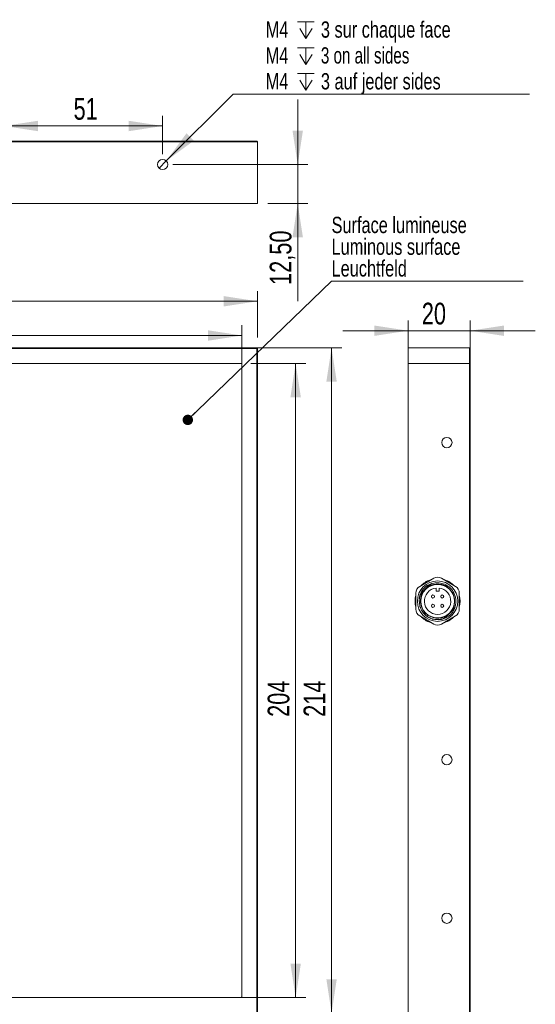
# Model space of a CAD drawing. Header units: millimetres. Extents: x 16 to 406, y 17 to 284.
# Tile 24 of 29: x 356 to 406, y 94 to 190. Entities that reach past the tile are written whole.
import ezdxf

# ---------------------------------------------------------------- set-up
doc = ezdxf.new("R2010")
doc.units = ezdxf.units.MM
doc.styles.add('SLDTEXTSTYLE0', font='TXT', dxfattribs={"width": 0.75})
doc.styles.add('SLDTEXTSTYLE1', font='TXT', dxfattribs={"width": 0.696429})
doc.dimstyles.new('SLDDIMSTYLE0', dxfattribs={"dimtxt": 2.116667, "dimasz": 3.302, "dimexe": 0, "dimexo": 0.0625, "dimgap": 0.529167, "dimtad": 1, "dimtoh": 1, "dimlfac": 3.3, "dimrnd": 1e-09, "dimzin": 12, "dimdsep": 46, "dimtxsty": 'SLDTEXTSTYLE0', "dimsah": 1, "dimcen": 0.09, "dimadec": 0, "dimazin": 0, "dimtfac": 1, "dimtofl": 0, "dimtmove": 0, "dimatfit": 3, "dimfxl": 0, "dimtolj": 1, "dimtzin": 12, "dimarcsym": 0})
doc.dimstyles.new('SLDDIMSTYLE1', dxfattribs={"dimtxt": 0, "dimasz": 1.016, "dimexe": 0, "dimexo": 0.0625, "dimgap": 0, "dimtad": 0, "dimtih": 1, "dimtoh": 1, "dimdec": 0, "dimrnd": 1e-09, "dimzin": 0, "dimdsep": 46, "dimtxsty": 'Standard', "dimblk1": 'DOT', "dimblk2": 'DOT', "dimsah": 1, "dimcen": 0.09, "dimadec": 0, "dimazin": 0, "dimtfac": 1.016, "dimtdec": 0, "dimtofl": 0, "dimtmove": 0, "dimatfit": 3, "dimldrblk": 'DOT', "dimfxl": 0, "dimtolj": 1, "dimtzin": 0, "dimarcsym": 0})
doc.dimstyles.new('SLDDIMSTYLE2', dxfattribs={"dimtxt": 2.116667, "dimasz": 3.302, "dimexe": 0, "dimexo": 0.0625, "dimgap": 0.529167, "dimtad": 1, "dimtoh": 1, "dimlfac": 3.3, "dimrnd": 1e-09, "dimzin": 12, "dimdsep": 46, "dimtxsty": 'SLDTEXTSTYLE0', "dimsah": 1, "dimcen": 0.09, "dimadec": 0, "dimazin": 0, "dimtfac": 1, "dimtofl": 0, "dimtmove": 0, "dimatfit": 3, "dimfxl": 0, "dimtolj": 1, "dimtzin": 12, "dimarcsym": 0})
doc.dimstyles.new('SLDDIMSTYLE3', dxfattribs={"dimtxt": 1.5875, "dimasz": 3.302, "dimexe": 0, "dimexo": 0.0625, "dimgap": 0.396875, "dimtad": 0, "dimtih": 1, "dimtoh": 1, "dimlfac": 3.3, "dimrnd": 1e-09, "dimzin": 12, "dimdsep": 46, "dimtxsty": 'SLDTEXTSTYLE0', "dimsah": 1, "dimcen": 0.09, "dimadec": 0, "dimazin": 0, "dimtfac": 1, "dimtmove": 0, "dimatfit": 3, "dimfxl": 0, "dimtolj": 1, "dimtzin": 12, "dimarcsym": 0})

# ---------------------------------------------------------------- blocks, each defined once
blk = doc.blocks.new('*D100')
at = {"color": 7, "linetype": 'Continuous', "lineweight": 0}
for p, q in [((378.627, 156.769), (383.992, 156.769)), ((382.992, 156.769), (382.992, 94.951)), ((378.627, 94.951), (383.992, 94.951))]:
    blk.add_line(p, q, dxfattribs=at)
for points in [[(382.992, 156.769), (382.484, 153.467), (383.5, 153.467)], [(382.992, 94.951), (383.5, 98.253), (382.484, 98.253)]]:
    blk.add_solid(points, dxfattribs=at)
at = {"color": 7, "linetype": 'Continuous', "lineweight": 0, "insert": (380.264, 122.306), "char_height": 2.1167, "attachment_point": 1, "rotation": 90, "style": 'SLDTEXTSTYLE0'}
blk.add_mtext('204', dxfattribs=at)
blk = doc.blocks.new('*D101')
at = {"color": 7, "linetype": 'Continuous', "lineweight": 0}
for p, q in [((378.749, 158.284), (387.495, 158.284)), ((386.495, 158.284), (386.495, 93.436)), ((380.264, 93.436), (387.495, 93.436))]:
    blk.add_line(p, q, dxfattribs=at)
for points in [[(386.495, 158.284), (385.987, 154.982), (387.003, 154.982)], [(386.495, 93.436), (387.003, 96.738), (385.987, 96.738)]]:
    blk.add_solid(points, dxfattribs=at)
at = {"color": 7, "linetype": 'Continuous', "lineweight": 0, "insert": (383.766, 122.306), "char_height": 2.1167, "attachment_point": 1, "rotation": 90, "style": 'SLDTEXTSTYLE0'}
blk.add_mtext('214', dxfattribs=at)
blk = doc.blocks.new('*D102')
at = {"color": 7, "linetype": 'Continuous', "lineweight": 0}
for p, q in [((315.93, 157.648), (315.93, 160.485)), ((377.749, 157.648), (377.749, 160.485)), ((315.93, 159.485), (377.749, 159.485))]:
    blk.add_line(p, q, dxfattribs=at)
for points in [[(315.93, 159.485), (319.232, 158.977), (319.232, 159.993)], [(377.749, 159.485), (374.447, 159.993), (374.447, 158.977)]]:
    blk.add_solid(points, dxfattribs=at)
at = {"color": 7, "linetype": 'Continuous', "lineweight": 0, "insert": (343.965, 162.213), "char_height": 2.1167, "attachment_point": 1, "style": 'SLDTEXTSTYLE0'}
blk.add_mtext('204', dxfattribs=at)
blk = doc.blocks.new('*D103')
at = {"color": 7, "linetype": 'Continuous', "lineweight": 0}
for p, q in [((314.415, 157.769), (314.415, 163.821)), ((379.264, 159.284), (379.264, 163.821)), ((314.415, 162.821), (379.264, 162.821))]:
    blk.add_line(p, q, dxfattribs=at)
for points in [[(314.415, 162.821), (317.717, 162.313), (317.717, 163.329)], [(379.264, 162.821), (375.962, 163.329), (375.962, 162.313)]]:
    blk.add_solid(points, dxfattribs=at)
at = {"color": 7, "linetype": 'Continuous', "lineweight": 0, "insert": (343.965, 165.549), "char_height": 2.1167, "attachment_point": 1, "style": 'SLDTEXTSTYLE0'}
blk.add_mtext('214', dxfattribs=at)
blk = doc.blocks.new('SW_NOTE_7')
at = {"color": 0, "linetype": 'Continuous', "lineweight": 0}
for p, q in [((0, 0), (18.692, 0)), ((18.692, 0), (0, 0)), ((0, 0), (18.692, 0)), ((18.692, 0), (0, 0)), ((0, 0), (18.692, 0)), ((18.692, 0), (0, 0))]:
    blk.add_line(p, q, dxfattribs=at)
at = {"color": 0, "linetype": 'Continuous', "lineweight": 0, "char_height": 1.5875, "attachment_point": 1, "style": 'SLDTEXTSTYLE0'}
for s, insert in [('Surface lumineuse', (0, 6.28)), ('Luminous surface', (0, 4.163)), ('Leuchtfeld', (0, 2.046))]:
    blk.add_mtext(s, dxfattribs=dict(at, insert=insert))
blk = doc.blocks.new('_DOT')
at = {"color": 0, "linetype": 'ByBlock', "lineweight": -2}
blk.add_line((-0.5, 0), (-1, 0), dxfattribs=at)
at = {"color": 0, "linetype": 'ByBlock', "const_width": 0.5}
blk.add_lwpolyline([(-0.25, 0, 1), (0.25, 0, 1)], format="xyb", close=True, dxfattribs=at)
blk = doc.blocks.new('*D105')
at = {"color": 7, "linetype": 'Continuous', "lineweight": 0}
for p, q in [((393.952, 157.769), (393.952, 160.952)), ((400.013, 157.769), (400.013, 160.952)), ((393.952, 159.952), (387.602, 159.952)), ((400.013, 159.952), (393.952, 159.952)), ((400.013, 159.952), (406.363, 159.952))]:
    blk.add_line(p, q, dxfattribs=at)
for points in [[(393.952, 159.952), (390.65, 160.46), (390.65, 159.444)], [(400.013, 159.952), (403.315, 159.444), (403.315, 160.46)]]:
    blk.add_solid(points, dxfattribs=at)
at = {"color": 7, "linetype": 'Continuous', "lineweight": 0, "insert": (395.294, 162.681), "char_height": 2.1167, "attachment_point": 1, "style": 'SLDTEXTSTYLE0'}
blk.add_mtext('20', dxfattribs=at)
blk = doc.blocks.new('*D108')
at = {"color": 7, "linetype": 'Continuous', "lineweight": 0}
for p, q in [((383.194, 176.151), (383.194, 182.501)), ((371.021, 176.151), (384.194, 176.151)), ((383.194, 176.151), (383.194, 172.363)), ((380.264, 172.363), (384.194, 172.363)), ((383.194, 172.363), (383.194, 162.819))]:
    blk.add_line(p, q, dxfattribs=at)
for points in [[(383.194, 176.151), (383.702, 179.453), (382.686, 179.453)], [(383.194, 172.363), (382.686, 169.061), (383.702, 169.061)]]:
    blk.add_solid(points, dxfattribs=at)
at = {"color": 7, "linetype": 'Continuous', "lineweight": 0, "insert": (380.466, 164.407), "char_height": 2.1167, "attachment_point": 1, "rotation": 90, "style": 'SLDTEXTSTYLE0'}
blk.add_mtext('12,50', dxfattribs=at)
blk = doc.blocks.new('*D109')
at = {"color": 7, "linetype": 'Continuous', "lineweight": 0}
for p, q in [((354.567, 177.151), (354.567, 180.909)), ((370.021, 177.151), (370.021, 180.909)), ((370.021, 179.909), (354.567, 179.909))]:
    blk.add_line(p, q, dxfattribs=at)
for points in [[(354.567, 179.909), (357.869, 179.401), (357.869, 180.417)], [(370.021, 179.909), (366.719, 180.417), (366.719, 179.401)]]:
    blk.add_solid(points, dxfattribs=at)
at = {"color": 7, "linetype": 'Continuous', "lineweight": 0, "insert": (361.334, 182.637), "char_height": 2.1167, "attachment_point": 1, "style": 'SLDTEXTSTYLE0'}
blk.add_mtext('51', dxfattribs=at)
blk = doc.blocks.new('SW_SYMBOL_HOLE_DEPTH')
at = {"color": 0, "linetype": 'Continuous', "lineweight": 0}
for p, q in [((0, 875), (800, 875)), ((100, 555), (400, 75)), ((400, 875), (400, 75)), ((700, 555), (400, 75))]:
    blk.add_line(p, q, dxfattribs=at)
blk = doc.blocks.new('*D113')
at = {"color": 7, "linetype": 'Continuous', "lineweight": 0}
for p, q in [((370.375, 176.504), (376.89, 183.015)), ((376.89, 183.015), (405.784, 183.015)), ((369.668, 175.797), (370.375, 176.504))]:
    blk.add_line(p, q, dxfattribs=at)
blk.add_solid([(370.375, 176.504), (373.07, 178.479), (372.351, 179.198)], dxfattribs=at)
at = {"color": 7, "linetype": 'Continuous', "lineweight": 0, "xscale": 0.002027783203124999, "yscale": 0.002027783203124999, "zscale": 0.002027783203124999}
for p in [(383.184, 188.28), (383.184, 185.758), (383.184, 183.236)]:
    blk.add_blockref('SW_SYMBOL_HOLE_DEPTH', p, dxfattribs=at)
at = {"color": 7, "linetype": 'Continuous', "lineweight": 0, "char_height": 1.5875, "attachment_point": 1}
for s, insert, style in [('M4', (380.065, 190.106), 'SLDTEXTSTYLE0'), ('3 sur chaque face', (385.454, 190.106), 'SLDTEXTSTYLE0'), ('M4', (380.065, 187.584), 'SLDTEXTSTYLE0'), ('3 on all sides', (385.454, 187.584), 'SLDTEXTSTYLE1'), ('M4', (380.065, 185.062), 'SLDTEXTSTYLE0'), ('3 auf jeder sides', (385.454, 185.062), 'SLDTEXTSTYLE0')]:
    blk.add_mtext(s, dxfattribs=dict(at, insert=insert, style=style))

msp = doc.modelspace()

# ---------------------------------------------------------------- linework, layer by layer
at = {"color": 7, "linetype": 'Continuous', "lineweight": 15}
for p, q in [((315.9304, 178.4236), (377.7486, 178.4236)), ((377.7486, 178.363), (315.9304, 178.363)), ((377.7486, 178.4236), (377.7486, 178.363)), ((377.7486, 178.4236), (379.2032, 178.4236)), ((379.2638, 178.363), (377.7486, 178.363)), ((379.2638, 178.363), (379.2032, 178.4236)), ((379.2638, 172.363), (379.2638, 178.363)), ((315.9304, 172.363), (379.2638, 172.363)), ((315.9304, 158.2845), (377.7486, 158.2845)), ((377.7486, 158.2239), (315.9304, 158.2239)), ((377.7486, 158.2845), (377.7486, 158.2239)), ((377.7486, 158.2845), (379.2638, 158.2845)), ((377.7486, 158.2239), (377.7486, 158.2845)), ((377.7486, 156.7693), (377.7486, 158.2239)), ((377.7486, 94.9512), (377.7486, 158.2239)), ((379.2032, 158.2239), (377.7486, 158.2239)), ((379.2638, 158.2845), (379.2032, 158.2239)), ((379.2032, 156.7693), (379.2032, 158.2239)), ((379.2638, 158.2845), (379.2638, 156.7693)), ((393.9525, 158.2845), (393.9525, 156.7693)), ((393.9525, 158.2845), (399.9525, 158.2845)), ((399.9525, 156.7693), (399.9525, 158.2845)), ((399.9525, 158.2845), (400.0131, 158.2239)), ((400.0131, 158.2239), (400.0131, 156.7693)), ((377.7486, 156.7693), (314.4759, 156.7693)), ((316.0517, 156.7693), (377.6274, 156.7693)), ((377.7486, 156.6481), (377.7486, 95.0724)), ((379.2032, 94.9512), (379.2032, 156.7693)), ((379.2032, 156.7693), (379.2638, 156.7693)), ((379.2638, 156.7693), (379.2638, 94.9512)), ((393.9525, 156.7693), (393.9525, 93.436)), ((399.9525, 156.7693), (393.9525, 156.7693)), ((393.9525, 156.7693), (399.9525, 156.7693)), ((399.9525, 94.9512), (399.9525, 156.7693)), ((399.9525, 156.7693), (400.0131, 156.7693)), ((400.0131, 156.7693), (399.9525, 156.7693)), ((400.0131, 156.7693), (400.0131, 94.9512)), ((396.4525, 135.8182), (395.0888, 135.0309)), ((398.5737, 135.0309), (397.21, 135.8182)), ((396.0594, 135.1727), (395.246, 134.3593)), ((395.4505, 134.5209), (395.6742, 134.7446)), ((395.6742, 134.7446), (395.8979, 134.9683)), ((396.6797, 134.8665), (396.6797, 134.5724)), ((396.6797, 134.5724), (396.9828, 134.5724)), ((396.9828, 134.5724), (396.9828, 134.8665)), ((394.71, 134.3748), (394.71, 132.8002)), ((395.1646, 133.5875), (395.0434, 133.5875)), ((398.9525, 132.8002), (398.9525, 134.3748)), ((397.6031, 132.0023), (398.4165, 132.8157)), ((398.2121, 132.6542), (397.9883, 132.4304)), ((395.0888, 132.1441), (396.4525, 131.3569)), ((395.9222, 132.0129), (396.1605, 131.8976)), ((397.21, 131.3569), (398.5737, 132.1441)), ((397.9883, 132.4304), (397.7646, 132.2067)), ((315.9304, 94.9512), (379.2032, 94.9512)), ((377.6274, 94.9512), (316.0517, 94.9512)), ((377.7486, 94.9512), (379.2032, 94.9512)), ((379.2032, 93.4966), (379.2032, 94.9512)), ((379.2032, 94.9512), (379.2638, 94.9512)), ((379.2638, 94.9512), (379.2032, 94.9512)), ((379.2638, 94.9512), (379.2638, 93.436)), ((399.9525, 93.436), (399.9525, 94.9512)), ((400.0131, 94.9512), (399.9525, 94.9512)), ((400.0131, 94.9512), (400.0131, 93.4966))]:
    msp.add_line(p, q, dxfattribs=at)
at = {"color": 7, "linetype": 'Continuous', "lineweight": 15, "flags": 128}
for points in [[(398.475, 132.8843), (398.483, 132.9033), (398.5691, 133.1676)], [(395.4168, 132.4452), (395.6406, 132.2134), (395.9222, 132.0129)], [(396.3087, 131.846), (396.5725, 131.7878), (396.9131, 131.7712)], [(397.41, 131.8959), (397.5154, 131.9357), (397.5391, 131.9457)]]:
    msp.add_lwpolyline(points, dxfattribs=at)
at = {"color": 7, "linetype": 'Continuous', "lineweight": 15}
for centre, radius in [((370.0213, 176.1509), 0.5), ((397.7403, 149.0421), 0.5), ((396.8313, 133.5875), 1.9697), ((396.8313, 133.5875), 1.6364), ((396.3767, 134.0421), 0.1515), ((397.2858, 134.0421), 0.1515), ((396.3767, 133.133), 0.1515), ((397.2858, 133.133), 0.1515), ((397.7403, 118.133), 0.5), ((397.7403, 102.6784), 0.5)]:
    msp.add_circle(centre, radius, dxfattribs=at)
for centre, radius, start, end in [((377.6274, 156.6481), 0.1212, 0, 90), ((396.8313, 133.5875), 2.197, 104.909815, 135.090185), ((396.8313, 133.5875), 1.7879, 90, 113.373219), ((396.8313, 135.1621), 0.7576, 60, 120), ((396.8313, 133.5875), 2.197, 44.909815, 75.090185), ((395.4676, 134.3748), 0.7576, 120, 180), ((396.8313, 133.5875), 1.8182, 107.646395, 170.497249), ((396.8313, 133.5875), 1.6667, 145.942499, 304.057501), ((396.8313, 133.5875), 1.2879, 96.756327, 83.243673), ((396.8313, 133.5875), 1.6667, 325.942499, 124.057501), ((396.5951, 134.637), 0.7576, 118.081327, 135), ((398.1949, 134.3748), 0.7576, 0, 60), ((396.8313, 133.5875), 2.197, 164.909815, 195.090185), ((396.8313, 133.5875), 1.7879, 156.626781, 172.882978), ((395.7817, 133.8237), 0.7576, 135, 152.349437), ((396.8313, 133.5875), 2.197, 344.909815, 15.090185), ((395.4676, 132.8002), 0.7576, 180, 240), ((396.8313, 133.5875), 1.8182, 274.404515, 339.147943), ((397.8808, 133.3514), 0.7576, 315, 332.349437), ((398.1949, 132.8002), 0.7576, 300, 0), ((396.8313, 133.5875), 2.197, 224.909815, 255.090185), ((396.8313, 133.5875), 2.197, 284.909815, 315.090185), ((397.0674, 132.538), 0.7576, 297.873136, 315), ((396.8313, 132.0129), 0.7576, 240, 300), ((377.6274, 95.0724), 0.1212, 270, 0)]:
    msp.add_arc(centre, radius, start, end, dxfattribs=at)
for points, knots in [([(396.1835, 135.2539), (396.3182, 135.2959), (396.5847, 135.3791), (397.0406, 135.3823), (397.5147, 135.2673), (397.9639, 135.0027), (398.3198, 134.622), (398.553, 134.1562), (398.6421, 133.6436), (398.5987, 133.2293), (398.5202, 133.0043), (398.4977, 132.9398)], [0, 0, 0, 0, 0.1022367, 0.2022374, 0.3275894, 0.453053, 0.5761297, 0.7020397, 0.826613, 0.95032, 1, 1, 1, 1]), ([(395.4505, 134.5209), (395.4016, 134.4721), (395.3281, 134.3985), (395.234, 134.3044), (395.1879, 134.2584), (395.1648, 134.2353)], [0, 0, 0, 0, 0.4964608, 0.7479039, 1, 1, 1, 1]), ([(396.1835, 135.2539), (396.1728, 135.2432), (396.1514, 135.2218), (396.1121, 135.1825), (396.0653, 135.1357), (396.0105, 135.081), (395.9548, 135.0252), (395.9169, 134.9873), (395.8979, 134.9683)], [0, 0, 0, 0, 0.1169934, 0.2340499, 0.42449, 0.6152952, 0.8073873, 1, 1, 1, 1]), ([(397.479, 131.9211), (397.3578, 131.8825), (397.0749, 131.7926), (396.5975, 131.7913), (396.0968, 131.9296), (395.6552, 132.2079), (395.3133, 132.5993), (395.0865, 133.0716), (395.0577, 133.4164), (395.0434, 133.5875)], [0, 0, 0, 0, 0.1099443, 0.2564948, 0.4061255, 0.5552241, 0.7020255, 0.8521377, 1, 1, 1, 1]), ([(395.0516, 133.5875), (395.0518, 133.6789), (395.0524, 133.9006), (395.1232, 134.1114), (395.1648, 134.2353)], [0, 0, 0, 0, 0.4121575, 1, 1, 1, 1]), ([(398.2121, 132.6542), (398.2609, 132.703), (398.3344, 132.7765), (398.4285, 132.8706), (398.4746, 132.9167), (398.4977, 132.9398)], [0, 0, 0, 0, 0.4964608, 0.7479039, 1, 1, 1, 1]), ([(397.479, 131.9211), (397.5005, 131.9426), (397.5394, 131.9815), (397.5972, 132.0393), (397.652, 132.0941), (397.7077, 132.1498), (397.7456, 132.1877), (397.7646, 132.2067)], [0, 0, 0, 0, 0.2340375, 0.4244807, 0.615289, 0.8073842, 1, 1, 1, 1])]:
    msp.add_open_spline(points, degree=3, knots=knots, dxfattribs=at)

# ---------------------------------------------------------------- block references
at = {"color": 7, "linetype": 'Continuous', "lineweight": 0}
msp.add_blockref('SW_NOTE_7', (386.4943, 164.7745), dxfattribs=at)

# ---------------------------------------------------------------- dimensions: what is measured, and where the dimension line sits
dim = msp.add_diameter_dim_2p(p1=(369.6677, 175.7974), p2=(370.375, 176.5043), text='M4{\\fGDT;x}3 sur chaque face\\PM4{\\fGDT;x}3 on all sides\\PM4{\\fGDT;x}3 auf jeder sides', dimstyle='SLDDIMSTYLE3', override={"dimpost": '<>'}, dxfattribs=at)
dim.commit()
dim.dimension.update_dxf_attribs({"geometry": '*D113', "text_midpoint": (392.1306, 186.7988), "dimtype": 163})
for base, p1, p2, dimstyle, picture, middle in [((354.5668, 179.9087), (370.0213, 176.1509), (354.5668, 176.1509), 'SLDDIMSTYLE0', '*D109', (362.8967, 179.9087)), ((393.9525, 159.9522), (400.0131, 156.7693), (393.9525, 156.7693), 'SLDDIMSTYLE2', '*D105', (396.8568, 159.9522))]:
    dim = msp.add_linear_dim(base=base, p1=p1, p2=p2, dimstyle=dimstyle, dxfattribs=at)
    dim.commit()
    dim.dimension.update_dxf_attribs({"geometry": picture, "text_midpoint": middle, "dimtype": 160})
for base, p1, p2, angle, dimstyle, picture, middle in [((383.1944, 172.363), (370.0213, 176.1509), (379.2638, 172.363), 90, 'SLDDIMSTYLE2', '*D108', (383.1944, 167.9232)), ((379.2638, 162.8206), (314.4153, 156.7693), (379.2638, 158.2845), 0, 'SLDDIMSTYLE0', '*D103', (346.3108, 162.8206)), ((377.7486, 159.4848), (315.9304, 156.6481), (377.7486, 156.6481), 0, 'SLDDIMSTYLE0', '*D102', (346.3108, 159.4848)), ((386.4948, 93.436), (377.7486, 158.2845), (379.2638, 93.436), 90, 'SLDDIMSTYLE0', '*D101', (386.4948, 124.6511)), ((382.9923, 94.9512), (377.6274, 156.7693), (377.6274, 94.9512), 90, 'SLDDIMSTYLE0', '*D100', (382.9923, 124.6511))]:
    dim = msp.add_linear_dim(base=base, p1=p1, p2=p2, angle=angle, dimstyle=dimstyle, dxfattribs=at)
    dim.commit()
    dim.dimension.update_dxf_attribs({"geometry": picture, "text_midpoint": middle, "dimtype": 160})

# ---------------------------------------------------------------- leaders
msp.add_leader([(372.4762, 151.2592), (386.4943, 164.7745)], dimstyle='SLDDIMSTYLE1', dxfattribs=at)

doc.saveas('drawing.dxf')
